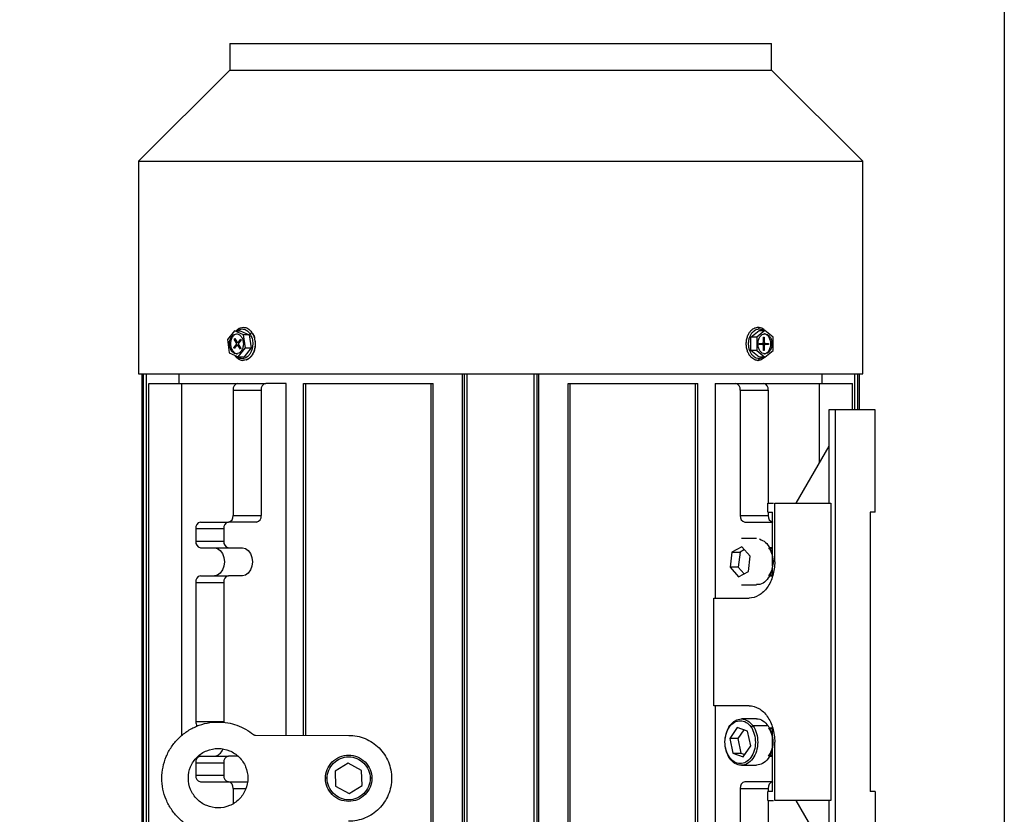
# Model space of a CAD drawing. Header units: inches. Extents: x 3 to 150, y 3 to 116.
# Tile 41 of 58: x 83.68 to 95.41, y 69.03 to 78.49. Entities that reach past the tile are written whole.
import ezdxf

# ---------------------------------------------------------------- set-up
doc = ezdxf.new("R2010")
doc.units = ezdxf.units.IN
doc.header["$LTSCALE"] = 14
doc.header["$MEASUREMENT"] = 0
doc.layers.add('DIMENSIONS', color=140, linetype='Continuous', lineweight=25)
doc.styles.add('SLDTEXTSTYLE0', font='TXT', dxfattribs={"width": 0.7})
doc.dimstyles.new('SLDDIMSTYLE1', dxfattribs={"dimtxt": 1.189453, "dimasz": 1.82, "dimexe": 0, "dimexo": 0.0625, "dimgap": 0.297363, "dimtad": 0, "dimtih": 1, "dimtoh": 1, "dimrnd": 1e-09, "dimzin": 12, "dimdsep": 46, "dimtxsty": 'SLDTEXTSTYLE0', "dimsah": 1, "dimcen": 0.09, "dimadec": 0, "dimazin": 3, "dimtfac": 1, "dimtofl": 0, "dimtmove": 0, "dimatfit": 3, "dimfxl": 0, "dimfrac": 2, "dimtolj": 1, "dimtzin": 12, "dimarcsym": 0})

# ---------------------------------------------------------------- blocks, each defined once
blk = doc.blocks.new('_D_4')
at = {"layer": 'DIMENSIONS'}
for p, q in [((78.161, 65.44), (78.161, 84.538)), ((95.411, 65.44), (95.411, 84.538)), ((78.161, 82.788), (81.778, 82.788)), ((83.39, 82.788), (82.991, 82.788)), ((82.991, 82.788), (82.991, 80.898)), ((87.914, 82.788), (88.313, 82.788)), ((88.313, 82.788), (88.313, 80.898)), ((95.411, 82.788), (89.526, 82.788)), ((82.991, 80.898), (83.39, 80.898)), ((88.313, 80.898), (87.914, 80.898))]:
    blk.add_line(p, q, dxfattribs=at)
for points in [[(78.161, 82.788), (79.981, 82.508), (79.981, 83.068)], [(95.411, 82.788), (93.591, 83.068), (93.591, 82.508)]]:
    blk.add_solid(points, dxfattribs=at)
at = {"layer": 'DIMENSIONS', "char_height": 1.1667, "attachment_point": 1, "style": 'SLDTEXTSTYLE0'}
for s, insert in [('17.25', (83.39, 84.558)), ('438.2', (83.39, 82.402))]:
    blk.add_mtext(s, dxfattribs=dict(at, insert=insert))
blk = doc.blocks.new('_D_5')
at = {"layer": 'DIMENSIONS'}
for p, q in [((76.299, 71.05), (76.299, 92.086)), ((95.411, 65.44), (95.411, 92.086)), ((76.299, 90.336), (81.778, 90.336)), ((83.39, 90.336), (82.991, 90.336)), ((82.991, 90.336), (82.991, 88.446)), ((87.914, 90.336), (88.313, 90.336)), ((88.313, 90.336), (88.313, 88.446)), ((95.411, 90.336), (89.526, 90.336)), ((82.991, 88.446), (83.39, 88.446)), ((88.313, 88.446), (87.914, 88.446))]:
    blk.add_line(p, q, dxfattribs=at)
for points in [[(76.299, 90.336), (78.119, 90.056), (78.119, 90.616)], [(95.411, 90.336), (93.591, 90.616), (93.591, 90.056)]]:
    blk.add_solid(points, dxfattribs=at)
at = {"layer": 'DIMENSIONS', "char_height": 1.1667, "attachment_point": 1, "style": 'SLDTEXTSTYLE0'}
for s, insert in [('19.11', (83.39, 92.106)), ('485.4', (83.39, 89.95))]:
    blk.add_mtext(s, dxfattribs=dict(at, insert=insert))

msp = doc.modelspace()

# ---------------------------------------------------------------- linework, layer by layer
for p, q in [((86.182, 78.21), (86.182, 77.893)), ((86.182, 78.21), (92.639, 78.21)), ((92.639, 77.893), (92.639, 78.21)), ((86.182, 77.893), (85.096, 76.806)), ((86.182, 77.893), (92.639, 77.893)), ((93.726, 76.806), (92.639, 77.893)), ((85.096, 76.806), (85.096, 74.273)), ((85.096, 76.806), (93.726, 76.806)), ((93.726, 74.273), (93.726, 76.806)), ((86.239, 74.787), (86.155, 74.681)), ((86.346, 74.737), (86.239, 74.787)), ((86.239, 74.787), (86.309, 74.787)), ((86.309, 74.787), (86.415, 74.737)), ((86.415, 74.737), (86.346, 74.737)), ((86.369, 74.582), (86.346, 74.737)), ((86.415, 74.737), (86.438, 74.582)), ((92.392, 74.711), (92.49, 74.79)), ((92.559, 74.79), (92.462, 74.711)), ((92.476, 74.828), (92.496, 74.824)), ((92.49, 74.79), (92.559, 74.79)), ((92.657, 74.711), (92.559, 74.79)), ((86.155, 74.681), (86.178, 74.525)), ((86.232, 74.583), (86.26, 74.619)), ((86.236, 74.686), (86.242, 74.694)), ((86.261, 74.646), (86.236, 74.686)), ((86.265, 74.61), (86.237, 74.574)), ((86.242, 74.694), (86.267, 74.654)), ((86.26, 74.619), (86.272, 74.619)), ((86.271, 74.646), (86.261, 74.646)), ((86.291, 74.615), (86.275, 74.615)), ((86.277, 74.648), (86.292, 74.648)), ((86.31, 74.569), (86.285, 74.608)), ((86.287, 74.653), (86.315, 74.688)), ((86.291, 74.616), (86.316, 74.577)), ((86.32, 74.679), (86.292, 74.644)), ((86.315, 74.688), (86.32, 74.679)), ((92.462, 74.711), (92.392, 74.711)), ((92.392, 74.552), (92.392, 74.711)), ((92.462, 74.711), (92.462, 74.552)), ((92.49, 74.637), (92.527, 74.637)), ((92.49, 74.625), (92.49, 74.637)), ((92.527, 74.625), (92.49, 74.625)), ((92.508, 74.637), (92.563, 74.637)), ((92.563, 74.625), (92.508, 74.625)), ((92.541, 74.71), (92.549, 74.71)), ((92.541, 74.657), (92.541, 74.71)), ((92.541, 74.553), (92.541, 74.606)), ((92.549, 74.71), (92.549, 74.657)), ((92.549, 74.606), (92.549, 74.553)), ((92.563, 74.637), (92.601, 74.637)), ((92.601, 74.625), (92.563, 74.625)), ((92.601, 74.637), (92.601, 74.625)), ((92.657, 74.552), (92.657, 74.711)), ((86.178, 74.525), (86.285, 74.476)), ((86.2, 74.553), (86.214, 74.553)), ((86.237, 74.574), (86.232, 74.583)), ((86.285, 74.476), (86.369, 74.582)), ((86.316, 74.577), (86.31, 74.569)), ((86.438, 74.582), (86.355, 74.476)), ((86.369, 74.582), (86.438, 74.582)), ((92.49, 74.472), (92.392, 74.552)), ((92.462, 74.552), (92.392, 74.552)), ((92.462, 74.552), (92.559, 74.472)), ((92.549, 74.553), (92.541, 74.553)), ((92.559, 74.472), (92.657, 74.552)), ((86.285, 74.476), (86.355, 74.476)), ((92.559, 74.472), (92.49, 74.472)), ((85.096, 74.273), (93.726, 74.273)), ((85.136, 74.273), (85.136, 67.525)), ((85.155, 67.525), (85.155, 74.273)), ((85.192, 67.525), (85.192, 74.273)), ((85.579, 74.159), (85.579, 74.273)), ((88.954, 67.525), (88.954, 74.273)), ((88.978, 67.525), (88.978, 74.273)), ((89.013, 67.525), (89.013, 74.273)), ((89.808, 67.525), (89.808, 74.273)), ((89.844, 67.525), (89.844, 74.273)), ((89.867, 67.525), (89.867, 74.273)), ((93.242, 74.159), (93.242, 74.273)), ((93.629, 73.846), (93.629, 74.273)), ((93.666, 73.846), (93.666, 74.273)), ((93.685, 73.846), (93.685, 74.273)), ((85.217, 67.761), (85.217, 74.159)), ((85.217, 74.159), (85.612, 74.159)), ((85.612, 69.963), (85.612, 74.159)), ((85.612, 74.159), (86.279, 74.159)), ((86.279, 74.159), (86.613, 74.159)), ((86.855, 74.159), (86.613, 74.159)), ((86.855, 69.967), (86.855, 74.159)), ((87.063, 69.967), (87.063, 74.159)), ((87.063, 74.159), (87.089, 74.159)), ((87.089, 69.967), (87.089, 74.159)), ((87.089, 74.159), (88.581, 74.159)), ((88.581, 67.761), (88.581, 74.159)), ((88.581, 74.159), (88.607, 74.159)), ((88.607, 67.761), (88.607, 74.159)), ((90.214, 67.761), (90.214, 74.159)), ((90.214, 74.159), (90.24, 74.159)), ((90.24, 67.761), (90.24, 74.159)), ((90.24, 74.159), (91.732, 74.159)), ((91.732, 67.761), (91.732, 74.159)), ((91.732, 74.159), (91.758, 74.159)), ((91.758, 67.761), (91.758, 74.159)), ((91.967, 74.159), (91.967, 71.602)), ((91.967, 74.159), (92.208, 74.159)), ((92.208, 74.159), (92.542, 74.159)), ((92.542, 74.159), (93.209, 74.159)), ((93.209, 73.219), (93.209, 74.159)), ((93.209, 74.159), (93.604, 74.159)), ((93.604, 73.846), (93.604, 74.159)), ((86.223, 74.08), (86.557, 74.08)), ((86.223, 74.08), (86.223, 72.586)), ((86.557, 74.08), (86.557, 72.586)), ((92.264, 74.08), (92.264, 72.586)), ((92.264, 74.08), (92.598, 74.08)), ((92.598, 74.08), (92.598, 72.736)), ((93.321, 73.846), (93.321, 72.732)), ((93.4, 68.074), (93.4, 73.846)), ((93.872, 73.846), (93.4, 73.846)), ((93.872, 72.625), (93.872, 73.846)), ((93.321, 73.413), (92.928, 72.732)), ((92.593, 72.625), (92.593, 72.732)), ((92.593, 72.732), (92.662, 72.732)), ((92.676, 72.035), (92.676, 72.732)), ((92.676, 72.732), (93.344, 72.732)), ((93.344, 72.732), (93.344, 69.188)), ((92.593, 72.625), (92.648, 72.625)), ((92.598, 72.621), (92.598, 72.586)), ((92.648, 71.986), (92.648, 72.625)), ((93.813, 72.625), (93.813, 69.295)), ((93.872, 72.625), (93.813, 72.625)), ((85.833, 72.507), (86.167, 72.507)), ((86.501, 72.507), (86.167, 72.507)), ((86.223, 72.586), (86.557, 72.586)), ((92.264, 72.586), (92.598, 72.586)), ((92.32, 72.507), (92.654, 72.507)), ((85.778, 72.429), (86.112, 72.429)), ((85.778, 72.429), (85.778, 72.281)), ((86.112, 72.429), (86.112, 72.281)), ((85.778, 72.281), (86.112, 72.281)), ((92.459, 72.31), (92.278, 72.31)), ((85.833, 72.202), (86.167, 72.202)), ((86.167, 72.202), (86.334, 72.202)), ((92.164, 72.149), (92.144, 71.97)), ((92.284, 72.214), (92.164, 72.149)), ((92.164, 72.149), (92.262, 72.149)), ((92.262, 72.149), (92.241, 71.97)), ((92.316, 72.179), (92.262, 72.149)), ((92.384, 72.1), (92.284, 72.214)), ((92.654, 72.202), (92.611, 72.202)), ((92.648, 72.192), (92.618, 72.192)), ((92.648, 72.19), (92.62, 72.19)), ((92.364, 71.92), (92.384, 72.1)), ((92.144, 71.97), (92.244, 71.855)), ((92.241, 71.97), (92.144, 71.97)), ((92.241, 71.97), (92.31, 71.891)), ((92.244, 71.855), (92.364, 71.92)), ((92.648, 71.857), (92.648, 71.976)), ((85.778, 71.789), (86.112, 71.789)), ((85.778, 71.789), (85.778, 70.131)), ((85.833, 71.868), (86.167, 71.868)), ((86.112, 71.789), (86.112, 70.131)), ((86.334, 71.868), (86.167, 71.868)), ((92.611, 71.868), (92.654, 71.868)), ((92.617, 71.877), (92.648, 71.877)), ((92.278, 71.759), (92.459, 71.759)), ((91.952, 70.318), (91.952, 71.602)), ((91.952, 71.602), (92.37, 71.602)), ((92.37, 70.318), (91.952, 70.318)), ((91.967, 70.318), (91.967, 67.761)), ((92.459, 70.161), (92.278, 70.161)), ((85.778, 70.131), (86.112, 70.131)), ((86.112, 70.131), (86.112, 70.119)), ((92.229, 70.06), (92.139, 69.929)), ((92.353, 70.016), (92.229, 70.06)), ((92.307, 70.032), (92.237, 69.929)), ((92.417, 70.078), (92.393, 70.065)), ((92.598, 70.078), (92.417, 70.078)), ((92.654, 70.053), (92.61, 70.053)), ((92.648, 70.043), (92.614, 70.043)), ((92.648, 69.295), (92.648, 70.063)), ((86.49, 69.967), (87.6, 69.966)), ((92.139, 69.929), (92.175, 69.754)), ((92.237, 69.929), (92.139, 69.929)), ((92.237, 69.929), (92.272, 69.754)), ((92.389, 69.841), (92.353, 70.016)), ((92.648, 69.996), (92.636, 69.996)), ((92.3, 69.71), (92.389, 69.841)), ((92.676, 69.188), (92.676, 69.885)), ((85.833, 69.718), (86.167, 69.718)), ((86.277, 69.718), (86.167, 69.718)), ((92.135, 69.706), (92.139, 69.692)), ((92.175, 69.754), (92.3, 69.71)), ((92.175, 69.754), (92.272, 69.754)), ((92.272, 69.754), (92.318, 69.738)), ((92.61, 69.718), (92.654, 69.718)), ((92.614, 69.728), (92.648, 69.728)), ((85.778, 69.639), (86.112, 69.639)), ((85.778, 69.639), (85.778, 69.492)), ((86.112, 69.639), (86.112, 69.492)), ((87.595, 69.636), (87.44, 69.541)), ((87.754, 69.549), (87.595, 69.636)), ((92.278, 69.61), (92.459, 69.61)), ((85.778, 69.492), (86.112, 69.492)), ((87.344, 69.454), (87.324, 69.454)), ((87.44, 69.541), (87.444, 69.359)), ((87.759, 69.367), (87.754, 69.549)), ((87.875, 69.454), (87.855, 69.454)), ((85.833, 69.413), (86.167, 69.413)), ((86.167, 69.413), (86.39, 69.413)), ((86.223, 69.334), (86.223, 69.157)), ((86.223, 69.334), (86.374, 69.334)), ((87.444, 69.359), (87.604, 69.272)), ((87.604, 69.272), (87.759, 69.367)), ((92.264, 69.334), (92.264, 67.84)), ((92.264, 69.334), (92.598, 69.334)), ((92.654, 69.413), (92.32, 69.413)), ((92.598, 69.334), (92.598, 69.299)), ((92.648, 69.295), (92.593, 69.295)), ((92.593, 69.188), (92.593, 69.295)), ((93.872, 69.295), (93.813, 69.295)), ((93.872, 69.295), (93.872, 68.074)), ((92.593, 69.188), (92.662, 69.188)), ((92.598, 69.184), (92.598, 67.84)), ((93.344, 69.188), (92.676, 69.188)), ((92.928, 69.188), (93.321, 68.507)), ((93.321, 69.188), (93.321, 68.074))]:
    msp.add_line(p, q)
at = {"flags": 128}
for points in [[(86, 72.202), (86.037, 72.194), (86.07, 72.17), (86.096, 72.133), (86.113, 72.087), (86.119, 72.035), (86.113, 71.983), (86.096, 71.937), (86.07, 71.9), (86.037, 71.876), (86, 71.868)], [(86.334, 72.202), (86.371, 72.194), (86.404, 72.17), (86.43, 72.133), (86.447, 72.087), (86.453, 72.035), (86.447, 71.983), (86.43, 71.937), (86.404, 71.9), (86.371, 71.876), (86.334, 71.868)]]:
    msp.add_lwpolyline(points, dxfattribs=at)
for centre, radius, start, end in [((86.293, 74.09), 0.0703, 101.4218, 188.0495), ((86.627, 74.09), 0.0703, 101.4218, 188.0495), ((92.194, 74.09), 0.0703, 351.9505, 78.5782), ((92.529, 74.09), 0.0703, 351.9505, 78.5782), ((85.847, 72.438), 0.0703, 101.4218, 188.0495), ((86.181, 72.438), 0.0703, 101.4218, 188.0495), ((86.153, 72.576), 0.0703, 281.4218, 8.0495), ((86.488, 72.576), 0.0703, 281.4218, 8.0495), ((92.334, 72.576), 0.0703, 171.9505, 258.5782), ((92.668, 72.576), 0.0703, 171.9505, 258.5782), ((85.847, 72.271), 0.0703, 171.9505, 258.5782), ((86.181, 72.271), 0.0703, 171.9505, 258.5782), ((85.847, 71.799), 0.0703, 101.4218, 188.0495), ((86.181, 71.799), 0.0703, 101.4218, 188.0495), ((85.875, 70.13), 0.0975, 179.0046, 213.536), ((85.987, 69.839), 0.121, 276.3766, 340.2616), ((85.847, 69.649), 0.0703, 101.4218, 188.0495), ((86.181, 69.649), 0.0703, 101.4218, 188.0495), ((85.847, 69.482), 0.0703, 171.9505, 258.5782), ((86.181, 69.482), 0.0703, 171.9505, 258.5782), ((86.153, 69.344), 0.0703, 351.9505, 78.5782), ((92.334, 69.344), 0.0703, 101.4218, 188.0495), ((92.668, 69.344), 0.0703, 101.4218, 188.0495)]:
    msp.add_arc(centre, radius, start, end)
for points, knots in [([(86.2, 74.553), (86.192, 74.564), (86.187, 74.578), (86.18, 74.607), (86.178, 74.622), (86.179, 74.653), (86.182, 74.669), (86.191, 74.696), (86.198, 74.709), (86.214, 74.73), (86.224, 74.738), (86.245, 74.748), (86.256, 74.75), (86.278, 74.748), (86.288, 74.744), (86.308, 74.731), (86.317, 74.722), (86.324, 74.71)], [0, 0, 0, 0, 0.125, 0.125, 0.25, 0.25, 0.375, 0.375, 0.5, 0.5, 0.625, 0.625, 0.75, 0.75, 0.875, 0.875, 1, 1, 1, 1]), ([(86.276, 74.748), (86.267, 74.747), (86.246, 74.746), (86.219, 74.721), (86.199, 74.684), (86.19, 74.638), (86.195, 74.591), (86.207, 74.565), (86.214, 74.553)], [0, 0, 0, 0, 0.146687, 0.31735, 0.488012, 0.658675, 0.829337, 1, 1, 1, 1]), ([(86.425, 74.749), (86.432, 74.736), (86.448, 74.706), (86.457, 74.655), (86.457, 74.608), (86.45, 74.569), (86.436, 74.531), (86.416, 74.498), (86.39, 74.473), (86.362, 74.458), (86.334, 74.453), (86.301, 74.458), (86.275, 74.469), (86.262, 74.485), (86.26, 74.487)], [0, 0, 0, 0, 0.09743, 0.22067, 0.292791, 0.371016, 0.453917, 0.539368, 0.62482, 0.70772, 0.785946, 0.858067, 0.981307, 1, 1, 1, 1]), ([(86.265, 74.79), (86.27, 74.796), (86.284, 74.811), (86.312, 74.824), (86.343, 74.83), (86.38, 74.825), (86.418, 74.805), (86.44, 74.775), (86.449, 74.763)], [0, 0, 0, 0, 0.096443, 0.261463, 0.417178, 0.56074, 0.806058, 1, 1, 1, 1]), ([(86.272, 74.787), (86.273, 74.788), (86.281, 74.796), (86.301, 74.804), (86.329, 74.81), (86.363, 74.805), (86.397, 74.787), (86.416, 74.761), (86.425, 74.749)], [0, 0, 0, 0, 0.009796, 0.19064, 0.361287, 0.518616, 0.78746, 1, 1, 1, 1]), ([(86.449, 74.763), (86.457, 74.748), (86.475, 74.714), (86.485, 74.658), (86.485, 74.606), (86.477, 74.562), (86.462, 74.52), (86.439, 74.483), (86.411, 74.455), (86.38, 74.439), (86.357, 74.433), (86.347, 74.435), (86.346, 74.435)], [0, 0, 0, 0, 0.123672, 0.280107, 0.371653, 0.470949, 0.576178, 0.684646, 0.793114, 0.898343, 0.997639, 1, 1, 1, 1]), ([(86.425, 74.749), (86.426, 74.751), (86.428, 74.753), (86.432, 74.756), (86.434, 74.757), (86.439, 74.76), (86.441, 74.761), (86.446, 74.762), (86.448, 74.763), (86.449, 74.763)], [0, 0, 0, 0, 0.25, 0.25, 0.5, 0.5, 0.75, 0.75, 1, 1, 1, 1]), ([(86.486, 74.672), (86.485, 74.683), (86.48, 74.711), (86.468, 74.741), (86.457, 74.756), (86.455, 74.759)], [0, 0, 0, 0, 0.352559, 0.860244, 1, 1, 1, 1]), ([(92.476, 74.434), (92.464, 74.434), (92.451, 74.436), (92.43, 74.445), (92.422, 74.449), (92.407, 74.46), (92.4, 74.466), (92.385, 74.482), (92.377, 74.491), (92.364, 74.513), (92.358, 74.525), (92.348, 74.552), (92.344, 74.567), (92.338, 74.599), (92.336, 74.615), (92.336, 74.648), (92.338, 74.664), (92.344, 74.695), (92.348, 74.71), (92.358, 74.738), (92.364, 74.75), (92.377, 74.772), (92.385, 74.781), (92.4, 74.797), (92.407, 74.803), (92.422, 74.813), (92.43, 74.817), (92.451, 74.826), (92.464, 74.828), (92.476, 74.828)], [0, 0, 0, 0, 0.125, 0.125, 0.1875, 0.1875, 0.25, 0.25, 0.3125, 0.3125, 0.375, 0.375, 0.4375, 0.4375, 0.5, 0.5, 0.5625, 0.5625, 0.625, 0.625, 0.6875, 0.6875, 0.75, 0.75, 0.8125, 0.8125, 0.875, 0.875, 1, 1, 1, 1]), ([(92.49, 74.454), (92.479, 74.454), (92.467, 74.456), (92.442, 74.467), (92.428, 74.475), (92.408, 74.497), (92.401, 74.505), (92.389, 74.525), (92.384, 74.536), (92.374, 74.56), (92.371, 74.574), (92.366, 74.602), (92.364, 74.617), (92.364, 74.646), (92.366, 74.661), (92.371, 74.689), (92.374, 74.702), (92.384, 74.727), (92.389, 74.738), (92.401, 74.758), (92.408, 74.766), (92.428, 74.787), (92.442, 74.796), (92.467, 74.807), (92.479, 74.809), (92.49, 74.809)], [0, 0, 0, 0, 0.125, 0.125, 0.25, 0.25, 0.3125, 0.3125, 0.375, 0.375, 0.4375, 0.4375, 0.5, 0.5, 0.5625, 0.5625, 0.625, 0.625, 0.6875, 0.6875, 0.75, 0.75, 0.875, 0.875, 1, 1, 1, 1]), ([(92.49, 74.809), (92.49, 74.811), (92.489, 74.813), (92.488, 74.818), (92.487, 74.821), (92.484, 74.824), (92.482, 74.826), (92.479, 74.828), (92.477, 74.828), (92.476, 74.828)], [0, 0, 0, 0, 0.25, 0.25, 0.5, 0.5, 0.75, 0.75, 1, 1, 1, 1]), ([(92.559, 74.513), (92.548, 74.513), (92.537, 74.516), (92.517, 74.528), (92.508, 74.537), (92.492, 74.559), (92.486, 74.572), (92.478, 74.6), (92.476, 74.616), (92.476, 74.647), (92.478, 74.662), (92.486, 74.691), (92.492, 74.704), (92.508, 74.726), (92.517, 74.735), (92.537, 74.746), (92.548, 74.749), (92.559, 74.749)], [0, 0, 0, 0, 0.125, 0.125, 0.25, 0.25, 0.375, 0.375, 0.5, 0.5, 0.625, 0.625, 0.75, 0.75, 0.875, 0.875, 1, 1, 1, 1]), ([(92.49, 74.809), (92.502, 74.808), (92.52, 74.807), (92.535, 74.795), (92.54, 74.79)], [0, 0, 0, 0, 0.6714297, 1, 1, 1, 1]), ([(92.555, 74.795), (92.548, 74.801), (92.531, 74.816), (92.511, 74.822), (92.498, 74.826)], [0, 0, 0, 0, 0.398266, 1, 1, 1, 1]), ([(92.545, 74.513), (92.547, 74.513), (92.55, 74.513), (92.555, 74.514), (92.559, 74.515), (92.564, 74.516), (92.568, 74.518), (92.573, 74.52), (92.581, 74.524), (92.592, 74.532), (92.605, 74.547), (92.615, 74.565), (92.623, 74.586), (92.628, 74.608), (92.629, 74.631), (92.628, 74.655), (92.623, 74.677), (92.615, 74.697), (92.605, 74.715), (92.592, 74.73), (92.58, 74.739), (92.57, 74.745), (92.562, 74.747), (92.553, 74.749), (92.548, 74.749), (92.545, 74.749)], [0, 0, 0, 0, 0.018012, 0.035885, 0.053675, 0.071439, 0.089233, 0.107116, 0.125142, 0.187592, 0.2501, 0.31255, 0.375058, 0.437508, 0.500016, 0.562466, 0.624974, 0.687423, 0.749932, 0.812381, 0.87489, 0.906309, 0.93743, 0.968558, 1, 1, 1, 1]), ([(92.559, 74.749), (92.57, 74.749), (92.581, 74.746), (92.601, 74.735), (92.61, 74.726), (92.626, 74.704), (92.632, 74.691), (92.641, 74.662), (92.643, 74.647), (92.643, 74.616), (92.641, 74.6), (92.632, 74.572), (92.626, 74.559), (92.61, 74.537), (92.601, 74.528), (92.581, 74.516), (92.57, 74.513), (92.559, 74.513)], [0, 0, 0, 0, 0.125, 0.125, 0.25, 0.25, 0.375, 0.375, 0.5, 0.5, 0.625, 0.625, 0.75, 0.75, 0.875, 0.875, 1, 1, 1, 1]), ([(86.324, 74.71), (86.332, 74.699), (86.337, 74.685), (86.344, 74.656), (86.346, 74.64), (86.345, 74.609), (86.342, 74.594), (86.333, 74.566), (86.326, 74.554), (86.31, 74.533), (86.3, 74.525), (86.279, 74.515), (86.268, 74.513), (86.246, 74.514), (86.236, 74.518), (86.216, 74.532), (86.207, 74.541), (86.2, 74.553)], [0, 0, 0, 0, 0.125, 0.125, 0.25, 0.25, 0.375, 0.375, 0.5, 0.5, 0.625, 0.625, 0.75, 0.75, 0.875, 0.875, 1, 1, 1, 1]), ([(86.26, 74.619), (86.26, 74.619), (86.261, 74.62), (86.262, 74.623), (86.263, 74.625), (86.264, 74.628), (86.264, 74.632), (86.264, 74.636), (86.264, 74.64), (86.262, 74.643), (86.261, 74.645), (86.261, 74.646)], [0, 0, 0, 0, 0.083469, 0.166375, 0.25016, 0.374777, 0.500105, 0.624721, 0.750049, 0.874847, 1, 1, 1, 1]), ([(86.285, 74.608), (86.284, 74.609), (86.284, 74.61), (86.282, 74.612), (86.28, 74.613), (86.278, 74.614), (86.275, 74.615), (86.273, 74.615), (86.27, 74.614), (86.267, 74.612), (86.266, 74.611), (86.265, 74.61)], [0, 0, 0, 0, 0.0834694, 0.1663751, 0.2501604, 0.3747768, 0.5001046, 0.6247209, 0.7500487, 0.874847, 1, 1, 1, 1]), ([(86.267, 74.654), (86.267, 74.654), (86.268, 74.652), (86.27, 74.651), (86.272, 74.649), (86.274, 74.648), (86.277, 74.648), (86.279, 74.648), (86.282, 74.649), (86.284, 74.65), (86.286, 74.652), (86.287, 74.653)], [0, 0, 0, 0, 0.083469, 0.166375, 0.25016, 0.374777, 0.500105, 0.624721, 0.750049, 0.874847, 1, 1, 1, 1]), ([(86.292, 74.644), (86.292, 74.643), (86.291, 74.642), (86.29, 74.64), (86.289, 74.638), (86.288, 74.634), (86.287, 74.63), (86.288, 74.627), (86.288, 74.623), (86.289, 74.619), (86.291, 74.617), (86.291, 74.616)], [0, 0, 0, 0, 0.083469, 0.166375, 0.25016, 0.374777, 0.500105, 0.624721, 0.750049, 0.874847, 1, 1, 1, 1]), ([(86.379, 74.44), (86.38, 74.441), (86.393, 74.443), (86.417, 74.458), (86.446, 74.486), (86.469, 74.525), (86.485, 74.57), (86.49, 74.606), (86.49, 74.627), (86.49, 74.631)], [0, 0, 0, 0, 0.018573, 0.200051, 0.384014, 0.571601, 0.761359, 0.951778, 1, 1, 1, 1]), ([(86.49, 74.631), (86.49, 74.64), (86.49, 74.654), (86.487, 74.667), (86.486, 74.672)], [0, 0, 0, 0, 0.637677, 1, 1, 1, 1]), ([(92.527, 74.637), (92.528, 74.637), (92.529, 74.637), (92.531, 74.638), (92.533, 74.639), (92.535, 74.64), (92.537, 74.643), (92.539, 74.646), (92.54, 74.649), (92.541, 74.653), (92.541, 74.656), (92.541, 74.657)], [0, 0, 0, 0, 0.083469, 0.166375, 0.25016, 0.374777, 0.500105, 0.624721, 0.750049, 0.874847, 1, 1, 1, 1]), ([(92.541, 74.606), (92.541, 74.607), (92.541, 74.608), (92.541, 74.611), (92.54, 74.614), (92.539, 74.617), (92.537, 74.62), (92.535, 74.622), (92.533, 74.624), (92.53, 74.625), (92.528, 74.625), (92.527, 74.625)], [0, 0, 0, 0, 0.083469, 0.166375, 0.25016, 0.374777, 0.500105, 0.624721, 0.750049, 0.874847, 1, 1, 1, 1]), ([(92.549, 74.657), (92.549, 74.656), (92.549, 74.654), (92.55, 74.652), (92.551, 74.649), (92.552, 74.646), (92.553, 74.643), (92.556, 74.64), (92.558, 74.639), (92.561, 74.637), (92.562, 74.637), (92.563, 74.637)], [0, 0, 0, 0, 0.083469, 0.166375, 0.25016, 0.374777, 0.500105, 0.624721, 0.750049, 0.874847, 1, 1, 1, 1]), ([(92.563, 74.625), (92.563, 74.625), (92.562, 74.625), (92.56, 74.625), (92.558, 74.624), (92.556, 74.622), (92.553, 74.62), (92.552, 74.617), (92.55, 74.613), (92.55, 74.61), (92.549, 74.607), (92.549, 74.606)], [0, 0, 0, 0, 0.083469, 0.166375, 0.25016, 0.374777, 0.500105, 0.624721, 0.750049, 0.874847, 1, 1, 1, 1]), ([(86.214, 74.553), (86.222, 74.543), (86.238, 74.523), (86.262, 74.511), (86.274, 74.514), (86.276, 74.514)], [0, 0, 0, 0, 0.467184, 0.934368, 1, 1, 1, 1]), ([(86.236, 74.504), (86.239, 74.499), (86.249, 74.481), (86.273, 74.458), (86.308, 74.44), (86.334, 74.432), (86.346, 74.435), (86.347, 74.435)], [0, 0, 0, 0, 0.101474, 0.404042, 0.704157, 0.997598, 1, 1, 1, 1]), ([(92.559, 74.474), (92.552, 74.466), (92.544, 74.46), (92.529, 74.449), (92.522, 74.445), (92.5, 74.436), (92.487, 74.434), (92.476, 74.434)], [0, 0, 0, 0, 0.25, 0.25, 0.5, 0.5, 1, 1, 1, 1]), ([(92.476, 74.434), (92.477, 74.434), (92.479, 74.435), (92.482, 74.437), (92.484, 74.438), (92.487, 74.442), (92.488, 74.445), (92.489, 74.449), (92.49, 74.452), (92.49, 74.454)], [0, 0, 0, 0, 0.25, 0.25, 0.5, 0.5, 0.75, 0.75, 1, 1, 1, 1]), ([(92.54, 74.472), (92.535, 74.468), (92.52, 74.456), (92.502, 74.455), (92.49, 74.454)], [0, 0, 0, 0, 0.32857, 1, 1, 1, 1]), ([(93.4, 73.846), (93.389, 73.846), (93.379, 73.846), (93.36, 73.846), (93.351, 73.846), (93.337, 73.846), (93.331, 73.846), (93.323, 73.846), (93.321, 73.846), (93.321, 73.846)], [0, 0, 0, 0, 0.25, 0.25, 0.5, 0.5, 0.75, 0.75, 1, 1, 1, 1]), ([(92.495, 72.306), (92.519, 72.295), (92.568, 72.274), (92.624, 72.194), (92.655, 72.093), (92.655, 71.983), (92.627, 71.88), (92.572, 71.803), (92.512, 71.761), (92.472, 71.764), (92.459, 71.765)], [0, 0, 0, 0, 0.132792, 0.265584, 0.398376, 0.531168, 0.66396, 0.796752, 0.929544, 1, 1, 1, 1]), ([(92.6, 72.202), (92.607, 72.194), (92.632, 72.166), (92.651, 72.094), (92.659, 72.027), (92.651, 71.996), (92.65, 71.994)], [0, 0, 0, 0, 0.170002, 0.570104, 0.970206, 1, 1, 1, 1]), ([(92.676, 72.035), (92.676, 71.978), (92.668, 71.922), (92.637, 71.817), (92.615, 71.769), (92.558, 71.689), (92.524, 71.656), (92.45, 71.613), (92.41, 71.602), (92.37, 71.602)], [0, 0, 0, 0, 0.25, 0.25, 0.5, 0.5, 0.75, 0.75, 1, 1, 1, 1]), ([(92.648, 71.986), (92.644, 71.96), (92.636, 71.914), (92.612, 71.882), (92.601, 71.868)], [0, 0, 0, 0, 0.5497222, 1, 1, 1, 1]), ([(92.37, 70.318), (92.41, 70.318), (92.45, 70.307), (92.524, 70.264), (92.558, 70.232), (92.615, 70.151), (92.637, 70.103), (92.668, 69.999), (92.676, 69.942), (92.676, 69.885)], [0, 0, 0, 0, 0.25, 0.25, 0.5, 0.5, 0.75, 0.75, 1, 1, 1, 1]), ([(92.139, 69.692), (92.121, 69.718), (92.107, 69.749), (92.088, 69.816), (92.083, 69.852), (92.083, 69.924), (92.089, 69.96), (92.109, 70.026), (92.123, 70.057), (92.16, 70.107), (92.181, 70.127), (92.229, 70.154), (92.254, 70.161), (92.305, 70.161), (92.331, 70.153), (92.378, 70.125), (92.399, 70.104), (92.417, 70.078)], [0, 0, 0, 0, 0.125, 0.125, 0.25, 0.25, 0.375, 0.375, 0.5, 0.5, 0.625, 0.625, 0.75, 0.75, 0.875, 0.875, 1, 1, 1, 1]), ([(92.459, 70.16), (92.46, 70.161), (92.485, 70.168), (92.538, 70.144), (92.578, 70.1), (92.598, 70.078)], [0, 0, 0, 0, 0.011224, 0.505612, 1, 1, 1, 1]), ([(86.044, 68.787), (86, 68.787), (85.956, 68.791), (85.87, 68.808), (85.828, 68.821), (85.747, 68.855), (85.708, 68.875), (85.636, 68.924), (85.602, 68.952), (85.54, 69.014), (85.512, 69.048), (85.463, 69.121), (85.442, 69.16), (85.409, 69.241), (85.396, 69.283), (85.379, 69.369), (85.375, 69.413), (85.375, 69.5), (85.379, 69.544), (85.397, 69.63), (85.409, 69.672), (85.443, 69.753), (85.464, 69.792), (85.513, 69.865), (85.541, 69.899), (85.603, 69.961), (85.637, 69.988), (85.71, 70.037), (85.748, 70.058), (85.829, 70.091), (85.871, 70.104), (85.957, 70.121), (86.001, 70.125), (86.045, 70.125)], [0, 0, 0, 0, 0.0625, 0.0625, 0.125, 0.125, 0.1875, 0.1875, 0.25, 0.25, 0.3125, 0.3125, 0.375, 0.375, 0.4375, 0.4375, 0.5, 0.5, 0.5625, 0.5625, 0.625, 0.625, 0.6875, 0.6875, 0.75, 0.75, 0.8125, 0.8125, 0.875, 0.875, 0.9375, 0.9375, 1, 1, 1, 1]), ([(86.045, 70.125), (86.121, 70.125), (86.197, 70.112), (86.34, 70.061), (86.407, 70.024), (86.466, 69.976)], [0, 0, 0, 0, 0.5, 0.5, 1, 1, 1, 1]), ([(92.135, 69.706), (92.118, 69.73), (92.105, 69.758), (92.087, 69.821), (92.083, 69.854), (92.083, 69.921), (92.088, 69.955), (92.107, 70.016), (92.12, 70.044), (92.154, 70.091), (92.174, 70.11), (92.218, 70.135), (92.242, 70.141), (92.289, 70.141), (92.313, 70.134), (92.357, 70.108), (92.377, 70.088), (92.393, 70.065)], [0, 0, 0, 0, 0.125, 0.125, 0.25, 0.25, 0.375, 0.375, 0.5, 0.5, 0.625, 0.625, 0.75, 0.75, 0.875, 0.875, 1, 1, 1, 1]), ([(92.393, 70.065), (92.41, 70.041), (92.423, 70.012), (92.441, 69.95), (92.445, 69.916), (92.445, 69.849), (92.44, 69.816), (92.421, 69.754), (92.408, 69.726), (92.374, 69.679), (92.354, 69.661), (92.31, 69.635), (92.286, 69.629), (92.239, 69.63), (92.215, 69.637), (92.172, 69.663), (92.152, 69.682), (92.135, 69.706)], [0, 0, 0, 0, 0.125, 0.125, 0.25, 0.25, 0.375, 0.375, 0.5, 0.5, 0.625, 0.625, 0.75, 0.75, 0.875, 0.875, 1, 1, 1, 1]), ([(92.417, 70.078), (92.435, 70.053), (92.449, 70.022), (92.468, 69.955), (92.473, 69.919), (92.473, 69.847), (92.467, 69.811), (92.447, 69.744), (92.433, 69.714), (92.396, 69.663), (92.375, 69.643), (92.327, 69.616), (92.302, 69.609), (92.251, 69.61), (92.225, 69.618), (92.178, 69.646), (92.157, 69.666), (92.139, 69.692)], [0, 0, 0, 0, 0.125, 0.125, 0.25, 0.25, 0.375, 0.375, 0.5, 0.5, 0.625, 0.625, 0.75, 0.75, 0.875, 0.875, 1, 1, 1, 1]), ([(92.598, 70.078), (92.614, 70.05), (92.645, 69.992), (92.659, 69.882), (92.643, 69.775), (92.599, 69.684), (92.534, 69.622), (92.484, 69.614), (92.459, 69.61)], [0, 0, 0, 0, 0.1673, 0.334599, 0.501899, 0.669199, 0.836499, 1, 1, 1, 1]), ([(92.601, 69.718), (92.611, 69.733), (92.638, 69.769), (92.656, 69.851), (92.652, 69.943), (92.632, 70.016), (92.607, 70.044), (92.6, 70.053)], [0, 0, 0, 0, 0.16491, 0.408739, 0.652568, 0.896398, 1, 1, 1, 1]), ([(86.466, 69.976), (86.466, 69.975), (86.468, 69.974), (86.471, 69.972), (86.474, 69.971), (86.478, 69.969), (86.484, 69.967), (86.488, 69.967), (86.49, 69.967)], [0, 0, 0, 0, 0.125356, 0.249905, 0.374557, 0.50022, 0.749906, 1, 1, 1, 1]), ([(87.6, 69.966), (87.667, 69.966), (87.734, 69.953), (87.858, 69.901), (87.914, 69.863), (88.009, 69.768), (88.047, 69.711), (88.098, 69.588), (88.111, 69.521), (88.111, 69.387), (88.098, 69.32), (88.046, 69.196), (88.008, 69.139), (87.914, 69.045), (87.857, 69.007), (87.733, 68.956), (87.666, 68.942), (87.599, 68.942)], [0, 0, 0, 0, 0.125, 0.125, 0.25, 0.25, 0.375, 0.375, 0.5, 0.5, 0.625, 0.625, 0.75, 0.75, 0.875, 0.875, 1, 1, 1, 1]), ([(86.044, 69.101), (85.998, 69.102), (85.951, 69.111), (85.866, 69.146), (85.826, 69.173), (85.761, 69.238), (85.735, 69.278), (85.699, 69.363), (85.69, 69.41), (85.69, 69.503), (85.699, 69.549), (85.735, 69.635), (85.761, 69.674), (85.827, 69.739), (85.866, 69.766), (85.952, 69.801), (85.998, 69.81), (86.045, 69.81)], [0, 0, 0, 0, 0.125, 0.125, 0.25, 0.25, 0.375, 0.375, 0.5, 0.5, 0.625, 0.625, 0.75, 0.75, 0.875, 0.875, 1, 1, 1, 1]), ([(86.045, 69.81), (86.091, 69.81), (86.137, 69.801), (86.223, 69.765), (86.262, 69.739), (86.328, 69.673), (86.354, 69.634), (86.39, 69.548), (86.399, 69.502), (86.399, 69.409), (86.389, 69.363), (86.354, 69.277), (86.327, 69.238), (86.262, 69.172), (86.222, 69.146), (86.137, 69.111), (86.09, 69.101), (86.044, 69.101)], [0, 0, 0, 0, 0.125, 0.125, 0.25, 0.25, 0.375, 0.375, 0.5, 0.5, 0.625, 0.625, 0.75, 0.75, 0.875, 0.875, 1, 1, 1, 1]), ([(87.324, 69.454), (87.324, 69.49), (87.331, 69.526), (87.359, 69.593), (87.379, 69.624), (87.43, 69.675), (87.461, 69.695), (87.527, 69.723), (87.563, 69.73), (87.599, 69.73)], [0, 0, 0, 0, 0.25, 0.25, 0.5, 0.5, 0.75, 0.75, 1, 1, 1, 1]), ([(87.344, 69.454), (87.344, 69.488), (87.35, 69.521), (87.376, 69.583), (87.395, 69.611), (87.442, 69.659), (87.471, 69.678), (87.532, 69.703), (87.566, 69.71), (87.633, 69.71), (87.666, 69.703), (87.728, 69.678), (87.757, 69.659), (87.804, 69.611), (87.823, 69.583), (87.849, 69.521), (87.855, 69.488), (87.855, 69.454)], [0, 0, 0, 0, 0.125, 0.125, 0.25, 0.25, 0.375, 0.375, 0.5, 0.5, 0.625, 0.625, 0.75, 0.75, 0.875, 0.875, 1, 1, 1, 1]), ([(87.599, 69.73), (87.636, 69.73), (87.672, 69.723), (87.738, 69.695), (87.769, 69.675), (87.82, 69.624), (87.84, 69.593), (87.868, 69.526), (87.875, 69.49), (87.875, 69.454)], [0, 0, 0, 0, 0.25, 0.25, 0.5, 0.5, 0.75, 0.75, 1, 1, 1, 1]), ([(87.599, 69.179), (87.563, 69.179), (87.527, 69.186), (87.461, 69.213), (87.43, 69.234), (87.379, 69.285), (87.359, 69.315), (87.331, 69.382), (87.324, 69.418), (87.324, 69.454)], [0, 0, 0, 0, 0.25, 0.25, 0.5, 0.5, 0.75, 0.75, 1, 1, 1, 1]), ([(87.855, 69.454), (87.855, 69.421), (87.849, 69.387), (87.823, 69.325), (87.804, 69.297), (87.757, 69.25), (87.728, 69.231), (87.666, 69.205), (87.633, 69.198), (87.566, 69.198), (87.532, 69.205), (87.471, 69.231), (87.442, 69.25), (87.395, 69.297), (87.376, 69.325), (87.35, 69.387), (87.344, 69.421), (87.344, 69.454)], [0, 0, 0, 0, 0.125, 0.125, 0.25, 0.25, 0.375, 0.375, 0.5, 0.5, 0.625, 0.625, 0.75, 0.75, 0.875, 0.875, 1, 1, 1, 1]), ([(87.875, 69.454), (87.875, 69.418), (87.868, 69.382), (87.84, 69.315), (87.82, 69.285), (87.769, 69.234), (87.738, 69.213), (87.672, 69.186), (87.636, 69.179), (87.599, 69.179)], [0, 0, 0, 0, 0.25, 0.25, 0.5, 0.5, 0.75, 0.75, 1, 1, 1, 1])]:
    msp.add_open_spline(points, degree=3, knots=knots)

# ---------------------------------------------------------------- dimensions: what is measured, and where the dimension line sits
at = {"layer": 'DIMENSIONS'}
for base, p1, p2, picture, middle in [((76.299, 90.336), (95.411, 64.74), (76.299, 70.35), '_D_5', (85.652, 90.336)), ((95.411, 82.788), (78.161, 64.74), (95.411, 64.74), '_D_4', (85.652, 82.788))]:
    dim = msp.add_linear_dim(base=base, p1=p1, p2=p2, dimstyle='SLDDIMSTYLE1', dxfattribs=at)
    dim.commit()
    dim.dimension.update_dxf_attribs({"geometry": picture, "text_midpoint": middle, "dimtype": 160})

doc.saveas('drawing.dxf')
